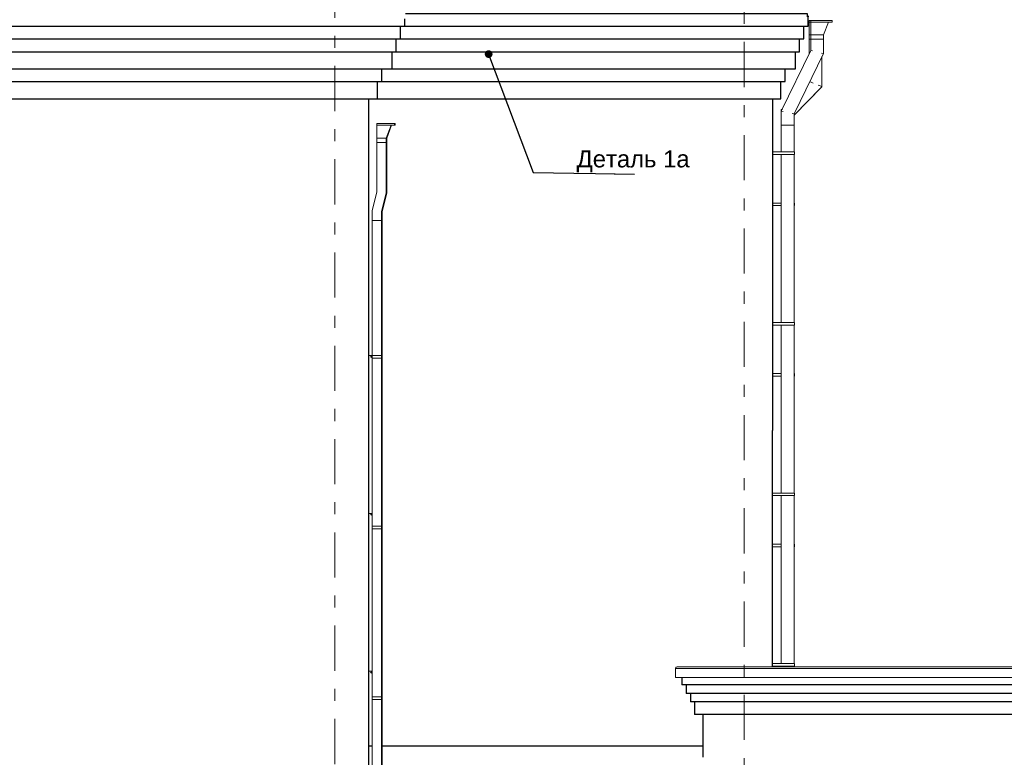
# Model space of a CAD drawing. Header units: millimetres. Extents: x -28034 to 133570, y -6180 to 17692.
# Tile 27 of 36: x 87720 to 99265, y 1490 to 10138. Entities that reach past the tile are written whole.
import ezdxf
from ezdxf.enums import TextEntityAlignment as Align

# ---------------------------------------------------------------- set-up
doc = ezdxf.new("R2010")
doc.units = ezdxf.units.MM
doc.header["$MEASUREMENT"] = 0
doc.set_wipeout_variables(frame=1)
doc.linetypes.add('Wipeout_Contour', pattern=[1000, 0, -1000])
doc.linetypes.add('Штрих-Штриховая', pattern=[1093.611073, 529.166651, -211.666656, 141.111112, -211.666656])
for name, color, linetype in [('1 Молдинги', 7, 'Continuous'), ('Конструктив - Стены Несущие', 7, 'Continuous'), ('Новый_1 ВОДОСТОК', 7, 'Continuous'), ('Новый_1 Молдинги', 7, 'Continuous'), ('Новый_1_Конструктив-парапет', 7, 'Continuous'), ('Новый_Конструктив - Стены Несущие', 7, 'Continuous'), ('Новый_Фартук парапета', 7, 'Continuous'), ('Окна Archicad', 7, 'Continuous'), ('Элемент Модели - Оси', 7, 'Continuous')]:
    doc.layers.add(name, color=color, linetype=linetype)
for name, color, linetype, lineweight in [('1 Молдинги_Ном._пера__21', 7, 'Continuous', 30), ('Аннотация - Выносная Надпись.Фасад фрагмент_Ном._пера__1', 7, 'Continuous', 15), ('Конструктив - Стены Несущие_Ном._пера__21', 7, 'Continuous', 30), ('Новый_1 ВОДОСТОК_Ном._пера__120', 7, 'Continuous', 5), ('Новый_1 Молдинги_Ном._пера__21', 7, 'Continuous', 30), ('Новый_1_Конструктив-парапет_Ном._пера__21', 7, 'Continuous', 30), ('Новый_Конструктив - Стены Несущие_Ном._пера__21', 7, 'Continuous', 30), ('Новый_Фартук парапета_Ном._пера__120', 7, 'Continuous', 5), ('Окна Archicad_Ном._пера__120', 7, 'Continuous', 5), ('Элемент Модели - Оси_Ном._пера__1', 7, 'Continuous', 15), ('Элемент Модели - Оси_Ном._пера__120', 7, 'Continuous', 5), ('Элемент Модели - Оси_Ном._пера__2', 8, 'Continuous', 15)]:
    doc.layers.add(name, color=color, linetype=linetype, lineweight=lineweight)
doc.styles.add('СГЕНЕРИР_СТИЛЬ_1', font='arial.ttf')
doc.dimstyles.new('СГЕНЕРИР_СТИЛЬ__2', dxfattribs={"dimtxt": 0.18, "dimasz": 182.4, "dimexe": 0.18, "dimexo": 0.0625, "dimgap": 0, "dimtad": 0, "dimtih": 1, "dimtoh": 1, "dimdec": 4, "dimzin": 0, "dimdsep": 46, "dimcen": 0.09, "dimadec": 0, "dimazin": 0, "dimtfac": 1, "dimtdec": 4, "dimtmove": 0, "dimatfit": 3, "dimldrblk": 'ARROWHEAD_11', "dimfxl": 1, "dimtolj": 1, "dimtzin": 0, "dimarcsym": 0})

# ---------------------------------------------------------------- blocks, each defined once
blk = doc.blocks.new('Элемент Разреза_194_1', base_point=(104939, -2230))
at = {"layer": 'Конструктив - Стены Несущие_Ном._пера__21', "color": 7, "linetype": 'Continuous', "lineweight": 30}
blk.add_line((91815, -1850), (91815, 1620), dxfattribs=at)
blk = doc.blocks.new('Элемент Разреза_195_1', base_point=(104939, -2230))
at = {"layer": 'Конструктив - Стены Несущие_Ном._пера__21', "color": 7, "linetype": 'Continuous', "lineweight": 30}
for p, q in [((91851, 1620), (91815, 1620)), ((95735, 1620), (91969, 1620))]:
    blk.add_line(p, q, dxfattribs=at)
blk = doc.blocks.new('Элемент Разреза_205_1', base_point=(104939, -2230))
at = {"layer": 'Конструктив - Стены Несущие_Ном._пера__21', "color": 7, "linetype": 'Continuous', "lineweight": 30}
blk.add_line((91815, 1620), (91815, 5320), dxfattribs=at)
blk = doc.blocks.new('Элемент Разреза_206_1', base_point=(104939, -2230))
at = {"layer": 'Конструктив - Стены Несущие_Ном._пера__21', "color": 7, "linetype": 'Continuous', "lineweight": 30}
blk.add_line((96545, 2550), (96545, 5320), dxfattribs=at)
blk = doc.blocks.new('Элемент Разреза_212_1', base_point=(104939, -2230))
at = {"layer": 'Окна Archicad_Ном._пера__120', "color": 7, "linetype": 'Continuous', "lineweight": 5}
for p, q in [((91815, 2500), (91845, 2498)), ((91845, 2478), (91835, 2488)), ((91845, 2498), (91845, 2478))]:
    blk.add_line(p, q, dxfattribs=at)
blk = doc.blocks.new('Элемент Разреза_214_1', base_point=(104939, -2230))
at = {"layer": 'Конструктив - Стены Несущие_Ном._пера__21', "color": 7, "linetype": 'Continuous', "lineweight": 30}
blk.add_line((96545, 8000), (96545, 5320), dxfattribs=at)
blk = doc.blocks.new('Элемент Разреза_224_1', base_point=(104939, -2230))
at = {"layer": 'Конструктив - Стены Несущие_Ном._пера__21', "color": 7, "linetype": 'Continuous', "lineweight": 30}
blk.add_line((91815, 5320), (91815, 8660), dxfattribs=at)
blk = doc.blocks.new('Элемент Разреза_230_1', base_point=(104939, -2230))
at = {"layer": 'Окна Archicad_Ном._пера__120', "color": 7, "linetype": 'Continuous', "lineweight": 5}
for p, q in [((91815, 6200), (91845, 6198)), ((91845, 6178), (91835, 6188)), ((91845, 6198), (91845, 6178))]:
    blk.add_line(p, q, dxfattribs=at)
blk = doc.blocks.new('Элемент Разреза_231_1', base_point=(104939, -2230))
at = {"layer": 'Окна Archicad_Ном._пера__120', "color": 7, "linetype": 'Continuous', "lineweight": 5}
for p, q in [((91815, 4350), (91845, 4348)), ((91845, 4328), (91835, 4338)), ((91845, 4348), (91845, 4328))]:
    blk.add_line(p, q, dxfattribs=at)
blk = doc.blocks.new('Элемент Разреза_240_1', base_point=(104939, -2230))
at = {"layer": 'Новый_1_Конструктив-парапет_Ном._пера__21', "color": 7, "linetype": 'Continuous', "lineweight": 30}
blk.add_line((91815, 8660), (91815, 9212), dxfattribs=at)
blk = doc.blocks.new('Элемент Разреза_302_1', base_point=(104939, -2230))
at = {"layer": 'Новый_Фартук парапета_Ном._пера__120', "color": 7, "linetype": 'Continuous', "lineweight": 5}
for p, q in [((95412, 2542), (95410, 2533)), ((95419, 2548), (95412, 2542)), ((95428, 2550), (95419, 2548)), ((95428, 2550), (106075, 2550)), ((95410, 2533), (95410, 2427)), ((95410, 2533), (106075, 2533)), ((95410, 2427), (106075, 2427))]:
    blk.add_line(p, q, dxfattribs=at)
blk = doc.blocks.new('Элемент Разреза_307_1', base_point=(104939, -2230))
at = {"layer": 'Новый_Конструктив - Стены Несущие_Ном._пера__21', "color": 7, "linetype": 'Continuous', "lineweight": 30}
blk.add_line((95735, 1490), (95735, 1990), dxfattribs=at)
blk = doc.blocks.new('Элемент Разреза_348_1', base_point=(104939, -2230))
at = {"layer": 'Новый_Конструктив - Стены Несущие_Ном._пера__21', "color": 7, "linetype": 'Continuous', "lineweight": 30}
blk.add_line((96545, 9212), (96545, 8000), dxfattribs=at)
blk = doc.blocks.new('Элемент Разреза_349_1', base_point=(104939, -2230))
at = {"layer": 'Новый_1 ВОДОСТОК_Ном._пера__120', "color": 7, "linetype": 'Continuous', "lineweight": 5}
for p, q in [((91906, 8920), (91906, 8900)), ((91906, 8920), (92116, 8920)), ((91906, 8900), (91906, 8750)), ((91906, 8900), (92116, 8900)), ((92016, 8750), (92074, 8900)), ((92116, 8900), (92116, 8920)), ((91906, 8750), (91906, 8700)), ((91906, 8750), (92016, 8750)), ((91906, 8700), (91906, 8116)), ((91906, 8700), (92016, 8700)), ((92016, 8700), (92016, 8750)), ((92016, 8700), (92016, 8103)), ((91906, 8116), (91851, 7902)), ((92016, 8103), (91961, 7888)), ((91851, 7902), (91851, 7785)), ((91961, 7888), (91961, 7785)), ((91851, 7785), (91851, -1931)), ((91856, 7785), (91851, 7785)), ((91868, 7785), (91856, 7785)), ((91885, 7785), (91868, 7785)), ((91906, 7785), (91885, 7785)), ((91927, 7785), (91906, 7785)), ((91945, 7785), (91927, 7785)), ((91957, 7785), (91945, 7785)), ((91961, 7785), (91957, 7785)), ((91961, 7785), (91961, 6199)), ((91851, 6199), (91853, 6199)), ((91851, 6169), (91851, 6199)), ((91851, 6169), (91853, 6169)), ((91853, 6199), (91906, 6199)), ((91853, 6169), (91853, 6199)), ((91853, 6169), (91906, 6169)), ((91906, 6199), (91928, 6199)), ((91906, 6169), (91928, 6169)), ((91928, 6199), (91947, 6199)), ((91928, 6169), (91947, 6169)), ((91947, 6199), (91959, 6199)), ((91947, 6169), (91959, 6169)), ((91959, 6199), (91963, 6199)), ((91959, 6169), (91963, 6169)), ((91961, 6169), (91961, 4199)), ((91963, 6169), (91963, 6199)), ((91851, 4199), (91853, 4199)), ((91851, 4169), (91851, 4199)), ((91851, 4169), (91853, 4169)), ((91853, 4199), (91906, 4199)), ((91853, 4169), (91853, 4199)), ((91853, 4169), (91906, 4169)), ((91906, 4199), (91928, 4199)), ((91906, 4169), (91928, 4169)), ((91928, 4199), (91947, 4199)), ((91928, 4169), (91947, 4169)), ((91947, 4199), (91959, 4199)), ((91947, 4169), (91959, 4169)), ((91959, 4199), (91963, 4199)), ((91959, 4169), (91963, 4169)), ((91961, 4169), (91961, 2199)), ((91963, 4169), (91963, 4199)), ((91851, 2199), (91853, 2199)), ((91851, 2169), (91851, 2199)), ((91853, 2199), (91906, 2199)), ((91853, 2169), (91853, 2199)), ((91906, 2199), (91928, 2199)), ((91928, 2199), (91947, 2199)), ((91947, 2199), (91959, 2199)), ((91959, 2199), (91963, 2199)), ((91963, 2169), (91963, 2199)), ((91851, 2169), (91853, 2169)), ((91853, 2169), (91906, 2169)), ((91906, 2169), (91928, 2169)), ((91928, 2169), (91947, 2169)), ((91947, 2169), (91959, 2169)), ((91959, 2169), (91963, 2169)), ((91961, 2169), (91961, 199)), ((91851, 199), (91853, 199)), ((91851, 169), (91851, 199)), ((91851, 169), (91853, 169)), ((91853, 199), (91906, 199)), ((91853, 169), (91853, 199)), ((91853, 169), (91906, 169)), ((91906, 199), (91928, 199)), ((91906, 169), (91928, 169)), ((91928, 199), (91947, 199)), ((91928, 169), (91947, 169)), ((91947, 199), (91959, 199)), ((91947, 169), (91959, 169)), ((91959, 199), (91963, 199)), ((91959, 169), (91963, 169)), ((91961, 169), (91961, -1801)), ((91963, 169), (91963, 199)), ((91851, -1801), (91853, -1801)), ((91851, -1831), (91851, -1801)), ((91851, -1831), (91853, -1831)), ((91853, -1801), (91906, -1801)), ((91853, -1831), (91853, -1801)), ((91853, -1831), (91906, -1831)), ((91906, -1801), (91928, -1801)), ((91906, -1831), (91928, -1831)), ((91928, -1801), (91947, -1801)), ((91928, -1831), (91947, -1831)), ((91947, -1801), (91959, -1801)), ((91947, -1831), (91959, -1831)), ((91959, -1801), (91963, -1801)), ((91959, -1831), (91963, -1831)), ((91961, -1831), (91961, -1931)), ((91963, -1831), (91963, -1801)), ((91856, -1931), (91851, -1931)), ((91851, -1931), (91851, -2053)), ((91868, -1931), (91856, -1931)), ((91885, -1931), (91868, -1931)), ((91906, -1931), (91885, -1931)), ((91927, -1931), (91906, -1931)), ((91945, -1931), (91927, -1931)), ((91957, -1931), (91945, -1931)), ((91961, -1931), (91957, -1931)), ((91961, -1931), (91961, -2008)), ((91856, -2052), (91851, -2053)), ((91851, -2053), (91974, -2176)), ((91868, -2047), (91856, -2052)), ((91885, -2039), (91868, -2047)), ((91945, -2014), (91927, -2022)), ((91957, -2010), (91945, -2014)), ((91961, -2008), (91957, -2010)), ((91961, -2008), (92051, -2098)), ((91977, -2173), (91974, -2176)), ((91985, -2164), (91977, -2173)), ((91998, -2152), (91985, -2164)), ((92012, -2137), (91998, -2152)), ((92027, -2122), (92012, -2137)), ((92040, -2109), (92027, -2122)), ((92048, -2101), (92040, -2109)), ((92051, -2098), (92048, -2101))]:
    blk.add_line(p, q, dxfattribs=at)
blk = doc.blocks.new('Элемент Разреза_350_1', base_point=(104939, -2230))
at = {"layer": 'Новый_1 ВОДОСТОК_Ном._пера__120', "color": 7, "linetype": 'Continuous', "lineweight": 5}
for p, q in [((92024, 8750), (92081, 8900)), ((92116, 8920), (92124, 8920)), ((92116, 8900), (92124, 8900)), ((92124, 8900), (92124, 8920)), ((92016, 8750), (92024, 8750)), ((92016, 8700), (92024, 8700)), ((92024, 8700), (92024, 8750)), ((92024, 8700), (92024, 8103)), ((92024, 8103), (91969, 7888)), ((91969, 7888), (91969, 7785)), ((91965, 7785), (91961, 7785)), ((91969, 7785), (91965, 7785)), ((91969, 7785), (91969, 6199)), ((91963, 6199), (91966, 6199)), ((91963, 6169), (91966, 6169)), ((91966, 6199), (91971, 6199)), ((91966, 6169), (91971, 6169)), ((91969, 6169), (91969, 4199)), ((91971, 6169), (91971, 6199)), ((91963, 4199), (91966, 4199)), ((91963, 4169), (91966, 4169)), ((91966, 4199), (91971, 4199)), ((91966, 4169), (91971, 4169)), ((91969, 4169), (91969, 2199)), ((91971, 4169), (91971, 4199)), ((91963, 2199), (91966, 2199)), ((91966, 2199), (91971, 2199)), ((91971, 2169), (91971, 2199)), ((91963, 2169), (91966, 2169)), ((91966, 2169), (91971, 2169)), ((91969, 2169), (91969, 199)), ((91963, 199), (91966, 199)), ((91963, 169), (91966, 169)), ((91966, 199), (91971, 199)), ((91966, 169), (91971, 169)), ((91969, 169), (91969, -1801)), ((91971, 169), (91971, 199)), ((91963, -1801), (91966, -1801)), ((91963, -1831), (91966, -1831)), ((91966, -1801), (91971, -1801)), ((91966, -1831), (91971, -1831)), ((91969, -1831), (91969, -1931)), ((91971, -1831), (91971, -1801)), ((91965, -1931), (91961, -1931)), ((91969, -1931), (91965, -1931)), ((91969, -1931), (91969, -2008)), ((91965, -2010), (91964, -2010)), ((91969, -2008), (91965, -2010)), ((91969, -2008), (92059, -2098)), ((91977, -2172), (91981, -2176)), ((91984, -2173), (91981, -2176)), ((91992, -2164), (91984, -2173)), ((92005, -2152), (91992, -2164)), ((92020, -2137), (92005, -2152)), ((92035, -2122), (92020, -2137)), ((92047, -2109), (92035, -2122)), ((92056, -2101), (92047, -2109)), ((92059, -2098), (92056, -2101))]:
    blk.add_line(p, q, dxfattribs=at)
blk = doc.blocks.new('Элемент Разреза_369_1', base_point=(104939, -2230))
at = {"layer": '1 Молдинги_Ном._пера__21', "color": 7, "linetype": 'Continuous', "lineweight": 30}
for p, q in [((68114, 10062), (92236, 10062)), ((92186, 9912), (92186, 10062)), ((92236, 10062), (92236, 10147)), ((68114, 9912), (92186, 9912)), ((92136, 9762), (92136, 9912)), ((68114, 9762), (92136, 9762)), ((92086, 9562), (92086, 9762)), ((68114, 9562), (92086, 9562)), ((91966, 9412), (91966, 9562)), ((68114, 9412), (91966, 9412)), ((91916, 9212), (91916, 9412)), ((68114, 9212), (91916, 9212))]:
    blk.add_line(p, q, dxfattribs=at)
blk = doc.blocks.new('Элемент Разреза_370_1', base_point=(104939, -2230))
at = {"layer": '1 Молдинги_Ном._пера__21', "color": 7, "linetype": 'Continuous', "lineweight": 30}
for p, q in [((92245, 10212), (96952, 10212)), ((96952, 10212), (96952, 10175)), ((96965, 10170), (96952, 10175)), ((96965, 10182), (96965, 10170)), ((96965, 10062), (96965, 10170)), ((92236, 10062), (96965, 10062)), ((96915, 9912), (96915, 10062)), ((92186, 9912), (96915, 9912)), ((96865, 9762), (96865, 9912)), ((92136, 9762), (96865, 9762)), ((96815, 9562), (96815, 9762)), ((92086, 9562), (96815, 9562)), ((96695, 9412), (96695, 9562)), ((91966, 9412), (96695, 9412)), ((96645, 9212), (96645, 9412)), ((91916, 9212), (96645, 9212))]:
    blk.add_line(p, q, dxfattribs=at)
blk = doc.blocks.new('Элемент Разреза_377_1', base_point=(104939, -2230))
at = {"layer": 'Новый_1 Молдинги_Ном._пера__21', "color": 7, "linetype": 'Continuous', "lineweight": 30}
for p, q in [((95484, 2427), (95484, 2339)), ((109516, 2339), (95484, 2339)), ((95534, 2339), (95534, 2240)), ((109516, 2240), (95534, 2240)), ((95584, 2240), (95584, 2140)), ((109516, 2140), (95584, 2140)), ((95634, 2140), (95634, 1990)), ((109516, 1990), (95634, 1990))]:
    blk.add_line(p, q, dxfattribs=at)
blk = doc.blocks.new('Элемент Разреза_415_1', base_point=(104939, -2230))
at = {"layer": 'Окна Archicad_Ном._пера__120', "color": 7, "linetype": 'Continuous', "lineweight": 5}
for p, q in [((91815, 6200), (91845, 6199)), ((91845, 6179), (91835, 6189)), ((91845, 6199), (91845, 6198))]:
    blk.add_line(p, q, dxfattribs=at)
blk = doc.blocks.new('Элемент Разреза_458_1', base_point=(104939, -2230))
at = {"layer": 'Новый_1 ВОДОСТОК_Ном._пера__120', "color": 7, "linetype": 'Continuous', "lineweight": 5}
for p, q in [((96995, 10129), (96995, 10109)), ((96995, 10129), (97245, 10129)), ((96995, 10109), (96995, 9959)), ((96995, 10109), (96995, 10109)), ((96995, 9959), (96995, 9909)), ((96995, 9959), (96995, 9959)), ((96995, 9909), (96995, 9776)), ((96995, 9909), (96995, 9909)), ((96995, 9776), (96650, 9067)), ((96995, 9776), (96995, 9776)), ((96650, 9067), (96650, 9067)), ((96650, 9067), (96650, 8900)), ((96650, 8900), (96650, 8588)), ((96650, 8900), (96650, 8900)), ((96650, 8558), (96650, 7988)), ((96650, 7988), (96545, 7988)), ((96802, 7988), (96800, 7988)), ((96802, 7958), (96802, 7988)), ((96650, 7958), (96545, 7958)), ((96650, 7958), (96650, 6588)), ((96802, 7958), (96800, 7958)), ((96650, 6558), (96650, 5988)), ((96650, 5988), (96545, 5988)), ((96650, 5958), (96545, 5958)), ((96650, 5958), (96650, 4588)), ((96802, 5988), (96800, 5988)), ((96802, 5958), (96800, 5958)), ((96802, 5958), (96802, 5988)), ((96650, 4558), (96650, 3988)), ((96650, 3988), (96545, 3988)), ((96650, 3958), (96545, 3958)), ((96650, 3958), (96650, 2588)), ((96802, 3988), (96800, 3988)), ((96802, 3958), (96800, 3958)), ((96802, 3958), (96802, 3988)), ((96650, 2558), (96650, 2550))]:
    blk.add_line(p, q, dxfattribs=at)
blk = doc.blocks.new('Элемент Разреза_459_1', base_point=(104939, -2230))
at = {"layer": 'Новый_1 ВОДОСТОК_Ном._пера__120', "color": 7, "linetype": 'Continuous', "lineweight": 5}
blk.add_line((97106, 9330), (96800, 9019), dxfattribs=at)
blk = doc.blocks.new('Элемент Разреза_460_1', base_point=(104939, -2230))
at = {"layer": 'Новый_1 ВОДОСТОК_Ном._пера__120', "color": 7, "linetype": 'Continuous', "lineweight": 5}
for p, q in [((96995, 10129), (96995, 10109)), ((96995, 10129), (97245, 10129)), ((96995, 10109), (96995, 9959)), ((96995, 10109), (97245, 10109)), ((97202, 10109), (97145, 9959)), ((97245, 10129), (97245, 10109)), ((96995, 9959), (96995, 9909)), ((96995, 9959), (97145, 9959)), ((97145, 9959), (97145, 9909)), ((96995, 9909), (96995, 9776)), ((96995, 9909), (97145, 9909)), ((97145, 9909), (97145, 9741)), ((96995, 9776), (96650, 9067)), ((97145, 9741), (96800, 9033)), ((96995, 9776), (97001, 9775)), ((97001, 9775), (97017, 9771)), ((97123, 9746), (97139, 9743)), ((97139, 9743), (97145, 9741)), ((96650, 9067), (96656, 9066)), ((96650, 9067), (96650, 8900)), ((96656, 9066), (96672, 9062)), ((96778, 9038), (96795, 9034)), ((96795, 9034), (96800, 9033)), ((96800, 9033), (96800, 8900)), ((96650, 8900), (96650, 8588)), ((96650, 8900), (96656, 8900)), ((96656, 8900), (96672, 8900)), ((96672, 8900), (96697, 8900)), ((96697, 8900), (96725, 8900)), ((96725, 8900), (96754, 8900)), ((96754, 8900), (96778, 8900)), ((96778, 8900), (96795, 8900)), ((96795, 8900), (96800, 8900)), ((96800, 8900), (96800, 8588)), ((96726, 8588), (96545, 8588)), ((96726, 8558), (96545, 8558)), ((96650, 8558), (96650, 6588)), ((96755, 8588), (96726, 8588)), ((96755, 8558), (96726, 8558)), ((96780, 8588), (96755, 8588)), ((96780, 8558), (96755, 8558)), ((96797, 8588), (96780, 8588)), ((96797, 8558), (96780, 8558)), ((96803, 8588), (96797, 8588)), ((96803, 8558), (96797, 8558)), ((96800, 8558), (96800, 6588)), ((96803, 8558), (96803, 8588)), ((96726, 6588), (96545, 6588)), ((96755, 6588), (96726, 6588)), ((96780, 6588), (96755, 6588)), ((96797, 6588), (96780, 6588)), ((96803, 6588), (96797, 6588)), ((96803, 6558), (96803, 6588)), ((96726, 6558), (96545, 6558)), ((96650, 6558), (96650, 4588)), ((96755, 6558), (96726, 6558)), ((96780, 6558), (96755, 6558)), ((96797, 6558), (96780, 6558)), ((96803, 6558), (96797, 6558)), ((96800, 6558), (96800, 4588)), ((96726, 4588), (96545, 4588)), ((96726, 4558), (96545, 4558)), ((96650, 4558), (96650, 2588)), ((96755, 4588), (96726, 4588)), ((96755, 4558), (96726, 4558)), ((96780, 4588), (96755, 4588)), ((96780, 4558), (96755, 4558)), ((96797, 4588), (96780, 4588)), ((96797, 4558), (96780, 4558)), ((96803, 4588), (96797, 4588)), ((96803, 4558), (96797, 4558)), ((96800, 4558), (96800, 2588)), ((96803, 4558), (96803, 4588)), ((96726, 2588), (96545, 2588)), ((96726, 2558), (96545, 2558)), ((96650, 2558), (96650, 2550)), ((96755, 2588), (96726, 2588)), ((96755, 2558), (96726, 2558)), ((96780, 2588), (96755, 2588)), ((96780, 2558), (96755, 2558)), ((96797, 2588), (96780, 2588)), ((96797, 2558), (96780, 2558)), ((96803, 2588), (96797, 2588)), ((96803, 2558), (96797, 2558)), ((96800, 2558), (96800, 2550)), ((96803, 2558), (96803, 2588))]:
    blk.add_line(p, q, dxfattribs=at)
blk = doc.blocks.new('Элемент Разреза_464_1', base_point=(104939, -2230))
at = {"layer": 'Новый_1 ВОДОСТОК_Ном._пера__120', "color": 7, "linetype": 'Continuous', "lineweight": 5}
for p, q in [((96977, 10129), (96977, 10109)), ((96977, 10129), (96995, 10129)), ((96977, 10109), (96977, 9959)), ((96977, 10109), (96995, 10109)), ((96977, 9959), (96977, 9909)), ((96977, 9959), (96995, 9959)), ((96977, 9909), (96977, 9740)), ((96977, 9909), (96995, 9909)), ((97127, 9705), (97127, 9352)), ((97127, 9352), (96800, 9019)), ((96984, 9410), (96999, 9404)), ((96999, 9404), (97023, 9394)), ((97081, 9371), (97105, 9361)), ((97105, 9361), (97121, 9354)), ((97121, 9354), (97127, 9352)), ((96663, 9093), (96650, 9081)), ((96650, 9081), (96656, 9078)), ((96650, 9081), (96650, 9068)), ((96803, 7988), (96802, 7988)), ((96803, 7958), (96803, 7988)), ((96803, 7958), (96802, 7958)), ((96803, 5988), (96802, 5988)), ((96803, 5958), (96802, 5958)), ((96803, 5958), (96803, 5988)), ((96803, 3988), (96802, 3988)), ((96803, 3958), (96802, 3958)), ((96803, 3958), (96803, 3988))]:
    blk.add_line(p, q, dxfattribs=at)
blk = doc.blocks.new('Стандартный Маркер Сетки[30]_1', base_point=(91415, 14770))
at = {"layer": 'Элемент Модели - Оси_Ном._пера__120', "color": 7, "linetype": 'Штрих-Штриховая', "lineweight": 5}
blk.add_line((91415, 13970), (91415, -4430), dxfattribs=at)
at = {"layer": 'Элемент Модели - Оси_Ном._пера__1', "color": 7, "lineweight": 15, "style": 'СГЕНЕРИР_СТИЛЬ_1'}
blk.add_attdef('AC_MarkerText_1', text='', height=350, rotation=360, dxfattribs=at).set_placement((91415, -5530), align=Align.TOP_CENTER)
blk = doc.blocks.new('Стандартный Маркер Сетки[33]_1', base_point=(96215, 11771))
at = {"layer": 'Элемент Модели - Оси_Ном._пера__120', "color": 7, "linetype": 'Штрих-Штриховая', "lineweight": 5}
blk.add_line((96215, 10971), (96215, -4430), dxfattribs=at)
at = {"layer": 'Элемент Модели - Оси_Ном._пера__2', "color": 8, "lineweight": 15, "style": 'СГЕНЕРИР_СТИЛЬ_1'}
blk.add_attdef('AC_MarkerText_1', text='', height=350, rotation=360, dxfattribs=at).set_placement((96215, -5530), align=Align.TOP_CENTER)
blk = doc.blocks.new('ARROWHEAD_11')
at = {"color": 0, "linetype": 'Continuous', "lineweight": 0}
blk.add_line((0, 0), (-1, 0), dxfattribs=at)
at = {"color": 0, "linetype": 'Continuous', "lineweight": 0, "const_width": 0.25, "flags": 128}
blk.add_lwpolyline([(-0.125, 0, 1), (0.125, 0, 1)], format="xyb", close=True, dxfattribs=at)

msp = doc.modelspace()

# ---------------------------------------------------------------- block references
at = {"layer": '1 Молдинги', "lineweight": 0}
for name in ['Элемент Разреза_370_1', 'Элемент Разреза_369_1']:
    msp.add_blockref(name, (104939.2, -2230.2), dxfattribs=at)
at = {"layer": 'Конструктив - Стены Несущие', "lineweight": 0}
for name in ['Элемент Разреза_224_1', 'Элемент Разреза_214_1', 'Элемент Разреза_205_1', 'Элемент Разреза_206_1', 'Элемент Разреза_194_1', 'Элемент Разреза_195_1']:
    msp.add_blockref(name, (104939.2, -2230.2), dxfattribs=at)
at = {"layer": 'Новый_1 ВОДОСТОК', "lineweight": 0}
for name in ['Элемент Разреза_458_1', 'Элемент Разреза_460_1', 'Элемент Разреза_464_1', 'Элемент Разреза_459_1', 'Элемент Разреза_349_1', 'Элемент Разреза_350_1']:
    msp.add_blockref(name, (104939.2, -2230.2), dxfattribs=at)
at = {"layer": 'Новый_1 Молдинги', "lineweight": 0}
msp.add_blockref('Элемент Разреза_377_1', (104939.2, -2230.2), dxfattribs=at)
at = {"layer": 'Новый_1_Конструктив-парапет', "lineweight": 0}
msp.add_blockref('Элемент Разреза_240_1', (104939.2, -2230.2), dxfattribs=at)
at = {"layer": 'Новый_Конструктив - Стены Несущие', "lineweight": 0}
for name in ['Элемент Разреза_348_1', 'Элемент Разреза_307_1']:
    msp.add_blockref(name, (104939.2, -2230.2), dxfattribs=at)
at = {"layer": 'Новый_Фартук парапета', "lineweight": 0}
msp.add_blockref('Элемент Разреза_302_1', (104939.2, -2230.2), dxfattribs=at)
at = {"layer": 'Окна Archicad', "lineweight": 0}
for name in ['Элемент Разреза_230_1', 'Элемент Разреза_415_1', 'Элемент Разреза_231_1', 'Элемент Разреза_212_1']:
    msp.add_blockref(name, (104939.2, -2230.2), dxfattribs=at)
at = {"layer": 'Элемент Модели - Оси', "color": 7, "linetype": 'Continuous', "lineweight": 5}
for name, p in [('Стандартный Маркер Сетки[30]_1', (91414.9, 14769.8)), ('Стандартный Маркер Сетки[33]_1', (96214.9, 11770.8))]:
    msp.add_blockref(name, p, dxfattribs=at)

# ---------------------------------------------------------------- wipeouts: each hides what was drawn before it
at = {"color": 7, "linetype": 'Wipeout_Contour', "lineweight": 15, "ltscale": 381189.527774}
msp.add_wipeout([(94274.7, 8639.6), (95563.2, 8639.6), (95563.2, 8325.3), (94274.7, 8325.3)], dxfattribs=at).dxf.layer = 'Аннотация - Выносная Надпись.Фасад фрагмент_Ном._пера__1'

# ---------------------------------------------------------------- next in the draw order: texts
at = {"layer": 'Аннотация - Выносная Надпись.Фасад фрагмент_Ном._пера__1', "color": 7, "linetype": 'Continuous', "lineweight": 15, "insert": (95574.9, 8348.1), "char_height": 200, "attachment_point": 9, "style": 'СГЕНЕРИР_СТИЛЬ_1'}
msp.add_mtext('\\A1;Деталь 1а', dxfattribs=at)

# ---------------------------------------------------------------- next in the draw order: leaders
at = {"layer": 'Аннотация - Выносная Надпись.Фасад фрагмент_Ном._пера__1', "color": 7, "linetype": 'Continuous', "lineweight": 15, "annotation_type": 0, "has_hookline": 1, "hookline_direction": 0, "text_width": 1313.1}
msp.add_leader([(93218.8, 9734.4), (93740.5, 8348.1), (94930.6, 8325.3)], dimstyle='СГЕНЕРИР_СТИЛЬ__2', dxfattribs=at)

doc.saveas('drawing.dxf')
